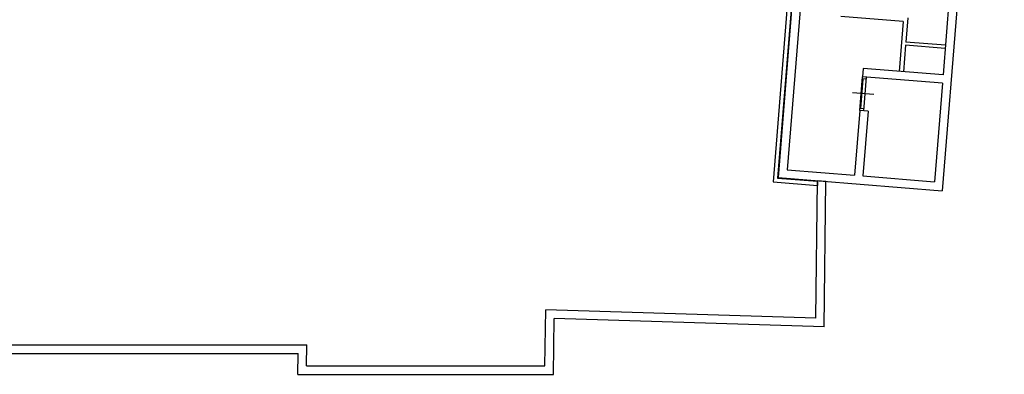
# Model space of a CAD drawing. Header units: millimetres. Extents: x -1028 to 65307, y -49677 to 1140.
# Tile 6 of 8: x 41978 to 65299, y -25104 to -16690. Entities that reach past the tile are written whole.
import ezdxf

# ---------------------------------------------------------------- set-up
doc = ezdxf.new("R2010")
doc.units = ezdxf.units.MM
doc.header["$LTSCALE"] = 200
doc.header["$MEASUREMENT"] = 0
doc.layers.add('IMPORTED_2DE_', color=8, linetype='CONTINUOUS')

msp = doc.modelspace()

# ---------------------------------------------------------------- linework, layer by layer
at = {"layer": 'IMPORTED_2DE_'}
for p, q in [((65298.66, -2415.22), (63827.56, -20750)), ((65082.51, -2608.56), (63847.63, -17999.1)), ((60208.2, -15720.71), (59821.6, -20538.93)), ((60307.88, -15728.71), (59929.28, -20447.25)), ((60317.85, -15729.52), (59940.05, -20438.08)), ((60517.208, -15745.51), (60155.41, -20254.72)), ((62905.67, -16735.62), (61425.43, -16616.86)), ((62905.67, -16735.62), (62810.97, -17915.92)), ((63013.34, -16643.94), (62966.96, -17222.08)), ((63903.94, -17297.26), (62966.96, -17222.08)), ((62960.96, -17296.84), (62910.64, -17923.92)), ((63897.95, -17372.02), (62960.97, -17296.84)), ((61953.72, -17847.13), (61937.72, -18046.49)), ((63847.64, -17999.09), (61953.72, -17847.13)), ((61873.74, -18843.93), (61937.72, -18046.49)), ((61897.68, -18795.69), (61953.66, -18097.93)), ((62033.41, -18104.33), (61933.73, -18096.33)), ((63831.64, -18198.45), (61937.72, -18046.49)), ((62037.41, -18054.49), (61937.73, -18046.49)), ((61973.42, -18851.93), (62037.4, -18054.49)), ((63831.64, -18198.46), (63644.2, -20534.64)), ((62204.77, -18469.2), (61706.37, -18429.22)), ((61873.74, -18843.94), (61750.28, -20382.68)), ((61973.42, -18851.93), (61873.74, -18843.93)), ((62073.1, -18859.93), (61873.74, -18843.93)), ((61977.42, -18802.09), (61877.74, -18794.09)), ((62073.1, -18859.93), (61949.64, -20398.67)), ((60155.4, -20254.72), (61750.28, -20382.68)), ((59929.28, -20447.25), (60871.48, -20522.85)), ((59940.05, -20438.08), (63827.55, -20750)), ((60831.81, -23768.94), (60871.61, -20512.82)), ((61071.42, -20528.86), (60871.6, -20512.82)), ((61949.64, -20398.68), (63644.2, -20534.64)), ((59821.6, -20538.93), (60870.26, -20623.07)), ((60871.48, -20522.85), (60870.26, -20623.07)), ((61029.3, -23975.01), (61071.42, -20528.85)), ((54419.7, -24904.12), (54435.94, -23574.98)), ((60831.81, -23768.93), (54435.93, -23574.99)), ((54617.27, -25104.11), (54633.43, -23781.07)), ((61029.31, -23975.02), (54633.43, -23781.08)), ((29543.4, -24407.71), (48775.34, -24407.71)), ((48769.28, -24904.11), (48775.34, -24407.71)), ((29625.54, -24607.71), (48572.88, -24607.71)), ((48566.82, -25104.11), (48572.88, -24607.71)), ((48769.27, -24904.12), (54419.69, -24904.12)), ((48566.81, -25104.12), (54617.27, -25104.12))]:
    msp.add_line(p, q, dxfattribs=at)

doc.saveas('drawing.dxf')
